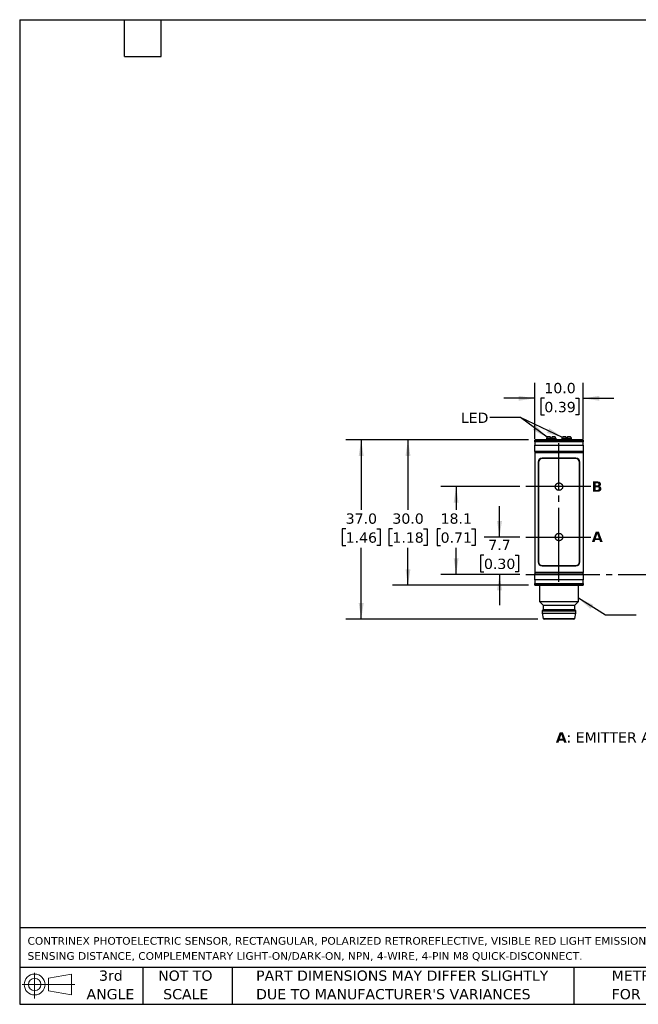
# Model space of a CAD drawing. Header units: millimetres. Extents: x 6 to 273, y 6 to 210.
# Tile 1 of 4: x 6 to 134, y 6 to 210. Entities that reach past the tile are written whole.
import ezdxf

# ---------------------------------------------------------------- set-up
doc = ezdxf.new("R2010")
doc.units = ezdxf.units.MM
doc.linetypes.add('SLD-Center', pattern=[19.05, 15.24, -1.27, 1.27, -1.27])
doc.linetypes.add('SLD-Solid', pattern=[0])
doc.layers.add('CENTER', color=40, linetype='SLD-Center')
doc.layers.add('DIMENSIONS', color=140, linetype='SLD-Solid', lineweight=25)
doc.layers.add('TEXT', color=140, linetype='SLD-Solid', lineweight=25)
doc.styles.add('SLDTEXTSTYLE0', font='VERDANAB.TTF')
doc.styles.add('SLDTEXTSTYLE1', font='VERDANA.TTF')
doc.styles.get("Standard").update_dxf_attribs({"font": 'VERDANA.TTF'})
doc.dimstyles.new('SLDDIMSTYLE0', dxfattribs={"dimtxt": 2.158008, "dimasz": 3.302, "dimexe": 0, "dimexo": 0.0625, "dimgap": 0.539502, "dimtad": 0, "dimtih": 1, "dimtoh": 1, "dimrnd": 1e-09, "dimzin": 12, "dimdsep": 46, "dimtxsty": 'SLDTEXTSTYLE1', "dimsah": 1, "dimcen": 0.09, "dimadec": 0, "dimazin": 3, "dimtfac": 1, "dimtmove": 0, "dimatfit": 0, "dimfxl": 0, "dimfrac": 2, "dimtolj": 1, "dimtzin": 12, "dimarcsym": 0})
doc.dimstyles.new('SLDDIMSTYLE1', dxfattribs={"dimtxt": 2.158008, "dimasz": 3.302, "dimexe": 0, "dimexo": 0.0625, "dimgap": 0.539502, "dimtad": 0, "dimtih": 1, "dimtoh": 1, "dimrnd": 1e-09, "dimzin": 4, "dimdsep": 46, "dimtxsty": 'SLDTEXTSTYLE1', "dimsah": 1, "dimcen": 0.09, "dimadec": 0, "dimazin": 1, "dimtfac": 1, "dimtmove": 0, "dimatfit": 0, "dimfxl": 0, "dimfrac": 2, "dimtolj": 1, "dimtzin": 12, "dimarcsym": 0})
doc.dimstyles.new('SLDDIMSTYLE2', dxfattribs={"dimtxt": 2.158008, "dimasz": 3.302, "dimexe": 0, "dimexo": 0.0625, "dimgap": 0.539502, "dimtad": 0, "dimtih": 1, "dimtoh": 1, "dimrnd": 1e-09, "dimzin": 12, "dimdsep": 46, "dimtxsty": 'SLDTEXTSTYLE1', "dimsah": 1, "dimcen": 0.09, "dimadec": 0, "dimazin": 3, "dimtfac": 1, "dimtofl": 0, "dimtmove": 0, "dimatfit": 3, "dimfxl": 0, "dimfrac": 2, "dimtolj": 1, "dimtzin": 12, "dimarcsym": 0})
doc.dimstyles.new('SLDDIMSTYLE3', dxfattribs={"dimtxt": 2.158008, "dimasz": 3.302, "dimexe": 0, "dimexo": 0.0625, "dimgap": 0.539502, "dimtad": 0, "dimtih": 1, "dimtoh": 1, "dimrnd": 1e-09, "dimzin": 4, "dimdsep": 46, "dimtxsty": 'SLDTEXTSTYLE1', "dimsah": 1, "dimcen": 0.09, "dimadec": 0, "dimazin": 1, "dimtfac": 1, "dimtofl": 0, "dimtmove": 0, "dimatfit": 3, "dimfxl": 0, "dimfrac": 2, "dimtolj": 1, "dimtzin": 12, "dimarcsym": 0})
doc.dimstyles.new('SLDDIMSTYLE5', dxfattribs={"dimtxt": 0.18, "dimasz": 3.302, "dimexe": 0, "dimexo": 0.0625, "dimgap": 0, "dimtad": 0, "dimtih": 1, "dimtoh": 1, "dimdec": 0, "dimrnd": 1e-09, "dimzin": 0, "dimdsep": 46, "dimtxsty": 'Standard', "dimsah": 1, "dimcen": 0.09, "dimadec": 0, "dimazin": 0, "dimtfac": 3.302, "dimtdec": 0, "dimtofl": 0, "dimtmove": 0, "dimatfit": 3, "dimfxl": 0, "dimfrac": 2, "dimtolj": 1, "dimtzin": 0, "dimarcsym": 0})

# ---------------------------------------------------------------- blocks, each defined once
blk = doc.blocks.new('Block11')
at = {"color": 7, "linetype": 'SLD-Solid', "lineweight": 18}
for p, q in [((2.59, 5.31), (2.59, 0)), ((5.48, 4.17), (10.18, 5.03)), ((5.48, 1.6), (5.48, 4.17)), ((10.18, 5.03), (10.18, 0.73)), ((0, 2.88), (10.87, 2.88)), ((5.48, 1.6), (10.18, 0.73))]:
    blk.add_line(p, q, dxfattribs=at)
for radius in [2.15, 1.29]:
    blk.add_circle((2.59, 2.88), radius, dxfattribs=at)
blk = doc.blocks.new('Block12')
at = {"color": 7, "linetype": 'Continuous'}
blk.add_blockref('Block11', (0, 0), dxfattribs=at)
blk = doc.blocks.new('SW_NOTE_0')
at = {"layer": 'TEXT', "color": 0, "attachment_point": 1}
for s, insert, char_height, style in [('A', (0, 2.69), 2.12, 'SLDTEXTSTYLE0'), (': EMITTER AXIS      ', (2.19, 2.69), 2.1167, 'SLDTEXTSTYLE1'), ('B', (30.97, 2.69), 2.12, 'SLDTEXTSTYLE0'), (': RECEIVER AXIS', (33.12, 2.69), 2.1167, 'SLDTEXTSTYLE1')]:
    blk.add_mtext(s, dxfattribs=dict(at, insert=insert, char_height=char_height, style=style))
blk = doc.blocks.new('SW_NOTE_0_1')
at = {"layer": 'TEXT', "color": 0, "char_height": 1.5875, "attachment_point": 1, "style": 'SLDTEXTSTYLE1'}
for s, insert in [('CONTRINEX PHOTOELECTRIC SENSOR, RECTANGULAR, POLARIZED RETROREFLECTIVE, VISIBLE RED LIGHT EMISSION, 30-6000MM ', (0, 2.02)), ('SENSING DISTANCE, COMPLEMENTARY LIGHT-ON/DARK-ON, NPN, 4-WIRE, 4-PIN M8 QUICK-DISCONNECT.', (0, -1.1))]:
    blk.add_mtext(s, dxfattribs=dict(at, insert=insert))
blk = doc.blocks.new('SW_NOTE_0_4')
at = {"layer": 'TEXT', "color": 0, "char_height": 2.1167, "attachment_point": 1, "style": 'SLDTEXTSTYLE1'}
for s, insert in [('PART DIMENSIONS MAY DIFFER SLIGHTLY ', (0, 2.69)), ("DUE TO MANUFACTURER'S VARIANCES", (0, -1.13))]:
    blk.add_mtext(s, dxfattribs=dict(at, insert=insert))
blk = doc.blocks.new('SW_NOTE_0_5')
at = {"layer": 'TEXT', "color": 0, "char_height": 2.117, "attachment_point": 2, "style": 'SLDTEXTSTYLE1'}
for s, insert in [('NOT TO', (5.26, 2.69)), ('SCALE', (5.35, -1.13))]:
    blk.add_mtext(s, dxfattribs=dict(at, insert=insert))
blk = doc.blocks.new('SW_NOTE_0_6')
at = {"layer": 'TEXT', "color": 0, "char_height": 2.117, "attachment_point": 2, "style": 'SLDTEXTSTYLE1'}
for s, insert in [('3rd', (2.32, 2.69)), ('ANGLE', (2.22, -1.13))]:
    blk.add_mtext(s, dxfattribs=dict(at, insert=insert))
blk = doc.blocks.new('SW_NOTE_0_7')
at = {"layer": 'TEXT', "color": 0, "char_height": 2.1167, "attachment_point": 1, "style": 'SLDTEXTSTYLE1'}
for s, insert in [('METRIC UNITS USED ', (0, 2.69)), ('FOR PART DESIGN', (0, -1.13))]:
    blk.add_mtext(s, dxfattribs=dict(at, insert=insert))
blk = doc.blocks.new('_D_7')
at = {"layer": 'DIMENSIONS'}
for p, q in [((105.33, 102.78), (105.33, 109.13)), ((109.52, 102.78), (102.16, 102.78)), ((102.13, 99.05), (101.4, 99.05)), ((101.4, 99.05), (101.4, 95.62)), ((108.54, 99.05), (109.26, 99.05)), ((109.26, 99.05), (109.26, 95.62)), ((101.4, 95.62), (102.13, 95.62)), ((109.26, 95.62), (108.54, 95.62)), ((109.52, 95.08), (102.16, 95.08)), ((105.33, 95.08), (105.33, 88.73))]:
    blk.add_line(p, q, dxfattribs=at)
for points in [[(105.33, 102.78), (105.84, 106.09), (104.83, 106.09)], [(105.33, 95.08), (104.83, 91.78), (105.84, 91.78)]]:
    blk.add_solid(points, dxfattribs=at)
at = {"layer": 'DIMENSIONS', "char_height": 2.117, "attachment_point": 1, "style": 'SLDTEXTSTYLE1'}
for s, insert in [('7.7', (103.02, 102.22)), ('0.30', (102.13, 98.31))]:
    blk.add_mtext(s, dxfattribs=dict(at, insert=insert))
blk = doc.blocks.new('_D_8')
at = {"layer": 'DIMENSIONS'}
for p, q in [((109.52, 113.18), (93.21, 113.18)), ((96.39, 113.18), (96.39, 108.39)), ((93.18, 104.48), (92.45, 104.48)), ((92.45, 104.48), (92.45, 101.05)), ((99.59, 104.48), (100.32, 104.48)), ((100.32, 104.48), (100.32, 101.05)), ((92.45, 101.05), (93.18, 101.05)), ((96.39, 95.08), (96.39, 100.56)), ((100.32, 101.05), (99.59, 101.05)), ((109.52, 95.08), (93.21, 95.08))]:
    blk.add_line(p, q, dxfattribs=at)
for points in [[(96.39, 113.18), (95.88, 109.88), (96.89, 109.88)], [(96.39, 95.08), (96.89, 98.39), (95.88, 98.39)]]:
    blk.add_solid(points, dxfattribs=at)
at = {"layer": 'DIMENSIONS', "char_height": 2.117, "attachment_point": 1, "style": 'SLDTEXTSTYLE1'}
for s, insert in [('18.1', (93.18, 107.65)), ('0.71', (93.18, 103.73))]:
    blk.add_mtext(s, dxfattribs=dict(at, insert=insert))
blk = doc.blocks.new('_D_9')
at = {"layer": 'DIMENSIONS'}
for p, q in [((111.33, 122.83), (83.28, 122.83)), ((86.45, 122.83), (86.45, 108.39)), ((83.24, 104.48), (82.52, 104.48)), ((82.52, 104.48), (82.52, 101.05)), ((89.66, 104.48), (90.38, 104.48)), ((90.38, 104.48), (90.38, 101.05)), ((82.52, 101.05), (83.24, 101.05)), ((86.45, 92.83), (86.45, 100.56)), ((90.38, 101.05), (89.66, 101.05)), ((111.33, 92.83), (83.28, 92.83))]:
    blk.add_line(p, q, dxfattribs=at)
for points in [[(86.45, 122.83), (85.94, 119.53), (86.96, 119.53)], [(86.45, 92.83), (86.96, 96.14), (85.94, 96.14)]]:
    blk.add_solid(points, dxfattribs=at)
at = {"layer": 'DIMENSIONS', "char_height": 2.117, "attachment_point": 1, "style": 'SLDTEXTSTYLE1'}
for s, insert in [('30.0', (83.24, 107.65)), ('1.18', (83.24, 103.73))]:
    blk.add_mtext(s, dxfattribs=dict(at, insert=insert))
blk = doc.blocks.new('_D_10')
at = {"layer": 'DIMENSIONS'}
for p, q in [((111.33, 122.83), (73.63, 122.83)), ((76.8, 122.83), (76.8, 108.39)), ((73.6, 104.48), (72.87, 104.48)), ((72.87, 104.48), (72.87, 101.05)), ((80.01, 104.48), (80.73, 104.48)), ((80.73, 104.48), (80.73, 101.05)), ((72.87, 101.05), (73.6, 101.05)), ((76.8, 85.83), (76.8, 100.56)), ((80.73, 101.05), (80.01, 101.05)), ((113.25, 85.83), (73.63, 85.83))]:
    blk.add_line(p, q, dxfattribs=at)
for points in [[(76.8, 122.83), (76.29, 119.53), (77.31, 119.53)], [(76.8, 85.83), (77.31, 89.14), (76.29, 89.14)]]:
    blk.add_solid(points, dxfattribs=at)
at = {"layer": 'DIMENSIONS', "char_height": 2.117, "attachment_point": 1, "style": 'SLDTEXTSTYLE1'}
for s, insert in [('37.0', (73.6, 107.65)), ('1.46', (73.6, 103.73))]:
    blk.add_mtext(s, dxfattribs=dict(at, insert=insert))
blk = doc.blocks.new('_D_11')
at = {"layer": 'DIMENSIONS'}
for p, q in [((112.6, 123.02), (112.6, 134.59)), ((122.6, 123.02), (122.6, 134.59)), ((112.6, 131.41), (106.25, 131.41)), ((114.59, 131.41), (113.87, 131.41)), ((113.87, 131.41), (113.87, 127.98)), ((121.01, 131.41), (121.73, 131.41)), ((121.73, 131.41), (121.73, 127.98)), ((122.6, 131.41), (128.95, 131.41)), ((113.87, 127.98), (114.59, 127.98)), ((121.73, 127.98), (121.01, 127.98))]:
    blk.add_line(p, q, dxfattribs=at)
for points in [[(112.6, 131.41), (109.3, 131.92), (109.3, 130.91)], [(122.6, 131.41), (125.9, 130.91), (125.9, 131.92)]]:
    blk.add_solid(points, dxfattribs=at)
at = {"layer": 'DIMENSIONS', "char_height": 2.117, "attachment_point": 1, "style": 'SLDTEXTSTYLE1'}
for s, insert in [('10.0', (114.59, 134.59)), ('0.39', (114.59, 130.67))]:
    blk.add_mtext(s, dxfattribs=dict(at, insert=insert))

msp = doc.modelspace()

# ---------------------------------------------------------------- linework, layer by layer
for p, q in [((122.601, 122.833), (112.601, 122.833)), ((112.601, 122.833), (112.601, 122.8)), ((112.601, 122.8), (122.601, 122.8)), ((112.601, 122.46), (112.601, 122.8)), ((122.601, 122.46), (112.601, 122.46)), ((112.601, 122.46), (112.601, 121.748)), ((115.023, 123.153), (115.001, 123.108)), ((115.001, 123.108), (115.001, 122.833)), ((117.001, 123.108), (115.001, 123.108)), ((115.811, 123.483), (115.213, 123.483)), ((116.001, 123.153), (115.811, 123.483)), ((116.191, 123.483), (116.001, 123.153)), ((116.788, 123.483), (116.191, 123.483)), ((117.001, 123.108), (116.978, 123.153)), ((117.001, 122.833), (117.001, 123.108)), ((118.223, 123.153), (118.201, 123.108)), ((118.201, 123.108), (118.201, 122.833)), ((120.201, 123.108), (118.201, 123.108)), ((119.011, 123.483), (118.413, 123.483)), ((119.201, 123.153), (119.011, 123.483)), ((119.391, 123.483), (119.201, 123.153)), ((119.988, 123.483), (119.391, 123.483)), ((120.201, 123.108), (120.178, 123.153)), ((120.201, 122.833), (120.201, 123.108)), ((122.601, 122.833), (122.601, 122.8)), ((122.601, 122.8), (122.601, 122.46)), ((122.601, 121.748), (122.601, 122.46)), ((112.601, 121.748), (122.601, 121.748)), ((112.601, 120.458), (112.601, 121.748)), ((122.601, 120.458), (112.601, 120.458)), ((112.601, 120.458), (112.601, 120.203)), ((112.601, 120.203), (112.601, 95.463)), ((112.601, 120.203), (122.601, 120.203)), ((122.601, 121.748), (122.601, 120.458)), ((122.601, 120.458), (122.601, 120.203)), ((122.601, 120.203), (122.601, 95.463)), ((113.301, 118.233), (113.301, 97.633)), ((113.351, 118.183), (113.351, 97.683)), ((121.101, 119.033), (114.101, 119.033)), ((121.051, 118.983), (114.151, 118.983)), ((121.851, 97.683), (121.851, 118.183)), ((121.901, 97.633), (121.901, 118.233)), ((114.101, 96.833), (121.101, 96.833)), ((114.151, 96.883), (121.051, 96.883)), ((122.601, 95.463), (112.601, 95.463)), ((112.601, 95.463), (112.601, 95.208)), ((112.601, 95.208), (122.601, 95.208)), ((112.601, 93.918), (112.601, 95.208)), ((122.601, 93.918), (112.601, 93.918)), ((112.601, 93.918), (112.601, 93.206)), ((122.601, 95.208), (122.601, 95.463)), ((122.601, 95.208), (122.601, 93.918)), ((122.601, 93.206), (122.601, 93.918)), ((112.601, 93.206), (122.601, 93.206)), ((112.601, 92.866), (112.601, 93.206)), ((122.601, 92.866), (112.601, 92.866)), ((112.601, 92.866), (112.601, 92.833)), ((112.601, 92.833), (122.601, 92.833)), ((113.601, 92.833), (113.601, 89.447)), ((121.601, 89.447), (121.601, 92.833)), ((122.601, 93.206), (122.601, 92.866)), ((122.601, 92.866), (122.601, 92.833)), ((113.601, 89.447), (114.351, 88.697)), ((113.601, 89.447), (121.601, 89.447)), ((120.851, 88.697), (121.601, 89.447)), ((114.351, 87.833), (114.151, 87.583)), ((114.151, 87.583), (114.151, 87.083)), ((114.151, 87.583), (121.051, 87.583)), ((114.351, 88.697), (114.351, 87.833)), ((114.351, 88.697), (120.851, 88.697)), ((114.351, 87.833), (120.851, 87.833)), ((120.851, 87.833), (120.851, 88.697)), ((121.051, 87.583), (120.851, 87.833)), ((121.051, 87.083), (121.051, 87.583)), ((114.151, 87.083), (114.323, 86.002)), ((114.151, 87.083), (121.051, 87.083)), ((114.323, 86.002), (120.878, 86.002)), ((120.878, 86.002), (121.051, 87.083))]:
    msp.add_line(p, q)
for centre, radius, start, end in [((114.101, 118.233), 0.8, 90, 180), ((114.151, 118.183), 0.8, 90, 180), ((121.051, 118.183), 0.8, 0, 90), ((121.101, 118.233), 0.8, 0, 90), ((114.101, 97.633), 0.8, 180, 270), ((114.151, 97.683), 0.8, 180, 270), ((121.051, 97.683), 0.8, 270, 0), ((121.101, 97.633), 0.8, 270, 0), ((114.521, 86.033), 0.2, 189.06218, 270), ((120.681, 86.033), 0.2, 270, 350.93782)]:
    msp.add_arc(centre, radius, start, end)
for centre, start_param, end_param in [((116.001, 116.533), 0.3927394, 0.4949341), ((116.001, 116.533), 5.7882512, 5.8904459), ((119.201, 116.533), 0.3927394, 0.4949341), ((119.201, 116.533), 5.7882512, 5.8904459)]:
    msp.add_ellipse(centre, major_axis=(0, 7.523), ratio=0.2734697, start_param=start_param, end_param=end_param)
msp.add_open_spline([(120.681, 85.833), (120.681, 85.833), (119.301, 85.833), (115.901, 85.833), (114.521, 85.833), (114.521, 85.833)], degree=3, knots=[0, 0, 0, 0, 0.5, 0.5, 1, 1, 1, 1])
at = {"layer": 'CENTER'}
for p, q in [((117.601, 93.568), (117.601, 122.143)), ((124.147, 113.183), (110.794, 113.183)), ((110.794, 102.783), (124.147, 102.783)), ((110.794, 95.083), (160.968, 95.083))]:
    msp.add_line(p, q, dxfattribs=at)
for centre in [(117.601, 113.183), (117.601, 102.783)]:
    msp.add_circle(centre, 0.762, dxfattribs=at)
at = {"layer": 'DIMENSIONS'}
msp.add_solid([(121.601, 90.142), (124.128, 87.957), (124.668, 88.818)], dxfattribs=at)
at = {"layer": 'TEXT'}
for p, q in [((6.35, 209.55), (273.05, 209.55)), ((6.35, 209.55), (6.35, 6.35)), ((27.94, 201.93), (27.94, 209.55)), ((35.56, 201.93), (35.56, 209.55)), ((27.94, 201.93), (35.56, 201.93)), ((273.05, 22.126), (6.35, 22.126)), ((273.05, 13.97), (6.35, 13.97)), ((31.75, 13.97), (31.75, 6.35)), ((50.212, 13.97), (50.212, 6.35)), ((120.646, 13.97), (120.646, 6.35)), ((6.35, 6.35), (273.05, 6.35))]:
    msp.add_line(p, q, dxfattribs=at)
at = {"layer": 'TEXT', "flags": 128}
msp.add_lwpolyline([(133.537, 86.638), (127.187, 86.638), (121.601, 90.142)], dxfattribs=at)

# ---------------------------------------------------------------- block references
at = {"layer": 'TEXT'}
for name, p in [('SW_NOTE_0', (116.956, 59.797)), ('SW_NOTE_0_1', (7.966, 18.217)), ('Block12', (6.838, 7.554)), ('SW_NOTE_0_6', (22.847, 10.635)), ('SW_NOTE_0_5', (35.257, 10.635)), ('SW_NOTE_0_4', (55.119, 10.635)), ('SW_NOTE_0_7', (128.478, 10.635))]:
    msp.add_blockref(name, p, dxfattribs=at)

# ---------------------------------------------------------------- texts
at = {"layer": 'TEXT', "attachment_point": 1}
for s, insert, char_height, style in [('LED', (97.353, 128.45), 2.1167, 'SLDTEXTSTYLE1'), ('LED', (97.353, 128.45), 2.1167, 'SLDTEXTSTYLE1'), ('B', (124.354, 114.256), 2.117, 'SLDTEXTSTYLE0'), ('A', (124.383, 103.888), 2.117, 'SLDTEXTSTYLE0')]:
    msp.add_mtext(s, dxfattribs=dict(at, insert=insert, char_height=char_height, style=style))

# ---------------------------------------------------------------- dimensions: what is measured, and where the dimension line sits
at = {"layer": 'DIMENSIONS'}
dim = msp.add_linear_dim(base=(122.601, 131.415), p1=(112.601, 121.748), p2=(122.601, 121.748), dimstyle='SLDDIMSTYLE1', dxfattribs=at)
dim.commit()
dim.dimension.update_dxf_attribs({"geometry": '_D_11', "text_midpoint": (117.8, 131.415), "dimtype": 160})
for base, p1, p2, dimstyle, picture, middle in [((76.802, 122.833), (114.521, 85.833), (112.601, 122.833), 'SLDDIMSTYLE3', '_D_10', (76.802, 104.475)), ((86.45, 122.833), (112.601, 92.833), (112.601, 122.833), 'SLDDIMSTYLE3', '_D_9', (86.45, 104.475)), ((96.386, 113.183), (110.794, 95.083), (110.794, 113.183), 'SLDDIMSTYLE2', '_D_8', (96.386, 104.475)), ((105.333, 102.783), (110.794, 95.083), (110.794, 102.783), 'SLDDIMSTYLE0', '_D_7', (105.333, 99.05))]:
    dim = msp.add_linear_dim(base=base, p1=p1, p2=p2, angle=90, dimstyle=dimstyle, dxfattribs=at)
    dim.commit()
    dim.dimension.update_dxf_attribs({"geometry": picture, "text_midpoint": middle, "dimtype": 160})

# ---------------------------------------------------------------- leaders
at = {"layer": 'TEXT'}
for points in [[(115.142, 123.37), (109.678, 127.432), (103.328, 127.432)], [(118.33, 123.349), (109.678, 127.432), (103.328, 127.432)]]:
    msp.add_leader(points, dimstyle='SLDDIMSTYLE5', dxfattribs=at)

doc.saveas('drawing.dxf')
